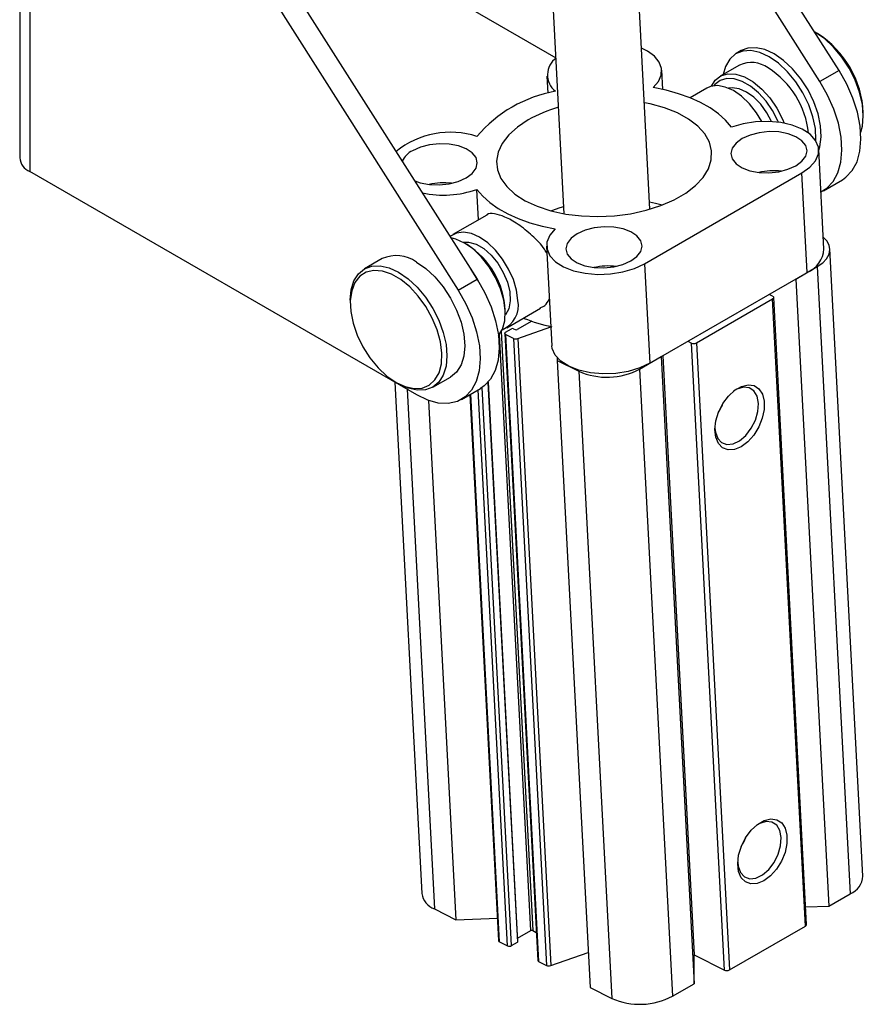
# Model space of a CAD drawing. Extents: x 121 to 968, y 26 to 742.
# Tile 1 of 12: x 208 to 404, y 159 to 387. Entities that reach past the tile are written whole.
import ezdxf

# ---------------------------------------------------------------- set-up
doc = ezdxf.new("R2010")
doc.units = 0
doc.header["$LTSCALE"] = 2
doc.layers.get('0').update_dxf_attribs({"linetype": 'CONTINUOUS'})

msp = doc.modelspace()

# ---------------------------------------------------------------- linework, layer by layer
at = {"color": 7, "linetype": 'CONTINUOUS'}
for p, q in [((208.339074, 478.437771), (208.339074, 355.276192)), ((210.657811, 475.206156), (210.657811, 352.044577)), ((222.702782, 471.700034), (314.549942, 327.055874)), ((218.283365, 469.148758), (310.130525, 324.504599)), ((398.518876, 375.530108), (352.917259, 447.345146)), ((394.099458, 372.978832), (350.020783, 442.395493)), ((329.817684, 434.612809), (334.665432, 342.273743)), ((354.637929, 343.32229), (349.790181, 435.661356)), ((294.626745, 400.51881), (332.763417, 378.502978)), ((393.519456, 384.116532), (392.930292, 384.456755)), ((375.827263, 380.149158), (374.648754, 379.468819)), ((357.588956, 371.123587), (357.353425, 375.60988)), ((375.420041, 376.783412), (370.941697, 374.198119)), ((398.518876, 375.530108), (394.099458, 372.978832)), ((330.723432, 374.211825), (330.930773, 370.262408)), ((367.822797, 371.43539), (363.936991, 369.192162)), ((404.153795, 365.014988), (404.153791, 365.695327)), ((395.029433, 334.081277), (393.816087, 357.192852)), ((300.500391, 300.179559), (210.657811, 352.044577)), ((353.37696, 330.650487), (389.91081, 351.74103)), ((391.124148, 328.62948), (389.91081, 351.74103)), ((394.885146, 347.622386), (399.304563, 350.173662)), ((314.83473, 340.846032), (314.46274, 347.931722)), ((316.744759, 341.948666), (308.897231, 337.418385)), ((312.20188, 335.097855), (311.61272, 335.43808)), ((330.652238, 334.704246), (331.865584, 311.592691)), ((404.057867, 188.40611), (396.410128, 334.079004)), ((292.478476, 331.837049), (288.353687, 329.455859)), ((353.37696, 330.650487), (354.590298, 307.538937)), ((388.468905, 327.096641), (393.481171, 329.99016)), ((393.481171, 329.99016), (401.128909, 184.317265)), ((354.590298, 307.538937), (391.124148, 328.62948)), ((388.468905, 327.096641), (396.116644, 181.423746)), ((310.130525, 324.504599), (314.549942, 327.055874)), ((383.10867, 323.111054), (382.285314, 323.526929)), ((390.999334, 177.141673), (383.351595, 322.814567)), ((285.065223, 322.187579), (285.065223, 321.507242)), ((321.396217, 315.767159), (329.253792, 320.30324)), ((365.429851, 312.26874), (383.10752, 322.473841)), ((390.755259, 176.800946), (383.10752, 322.473841)), ((321.039275, 319.109043), (321.039284, 319.78938)), ((327.185025, 317.30776), (323.81839, 315.364243)), ((323.955782, 313.280142), (331.63631, 315.959933)), ((320.943678, 314.467847), (328.591417, 168.794952)), ((322.950968, 313.31495), (321.138021, 314.230661)), ((321.138021, 314.230661), (328.78576, 168.557767)), ((321.138943, 314.740433), (322.49423, 315.522823)), ((322.965175, 315.540064), (323.347447, 315.346983)), ((322.950968, 313.31495), (330.598707, 167.642055)), ((323.955782, 313.280142), (331.603521, 167.607247)), ((363.429132, 312.641487), (364.252488, 312.225612)), ((371.900227, 166.552717), (364.252488, 312.225612)), ((365.429851, 312.26874), (373.07759, 166.595845)), ((333.103532, 308.801903), (333.102423, 308.187524)), ((352.233275, 306.178257), (357.24554, 309.071776)), ((357.24554, 309.071776), (364.893279, 163.398881)), ((357.597975, 309.275213), (364.905334, 170.085795)), ((333.102423, 308.187524), (338.10492, 305.660792)), ((333.102423, 308.187524), (340.750162, 162.514629)), ((304.227393, 301.958813), (308.352182, 304.340003)), ((338.10492, 305.660792), (345.752659, 159.987897)), ((352.233275, 306.178257), (359.881014, 160.505362)), ((295.434884, 303.103824), (301.669962, 184.339099)), ((295.699562, 303.086024), (296.288718, 302.745806)), ((323.946846, 173.164643), (317.121813, 303.166868)), ((310.916212, 299.148153), (315.33563, 301.699428)), ((312.837478, 300.257258), (319.496162, 173.423659)), ((303.254376, 298.889636), (309.587638, 178.254597)), ((396.116644, 181.423746), (401.128909, 184.317265)), ((304.585141, 180.781328), (309.587638, 178.254597)), ((390.784783, 181.228458), (396.116644, 181.423746)), ((309.587638, 178.254597), (319.224015, 178.607542)), ((373.07759, 166.595845), (390.755259, 176.800946)), ((323.903893, 173.982912), (326.944476, 175.738204)), ((327.415419, 175.755464), (328.248074, 175.334889)), ((319.739097, 173.127168), (321.552044, 172.211457)), ((322.493929, 172.245956), (323.849216, 173.028347)), ((331.603521, 167.607247), (340.323083, 170.649555)), ((364.893279, 163.398881), (364.905334, 170.085795)), ((364.905334, 170.085795), (371.900227, 166.552717)), ((328.78576, 168.557767), (330.598707, 167.642055)), ((340.750162, 162.514629), (345.752659, 159.987897)), ((359.881014, 160.505362), (364.893279, 163.398881))]:
    msp.add_line(p, q, dxfattribs=at)
at = {"color": 8, "linetype": 'CONTINUOUS'}
for p, q in [((326.944476, 175.738204), (319.672573, 314.252303)), ((320.108833, 314.930139), (327.415419, 175.755464)), ((322.493929, 172.245956), (315.686335, 301.915982)), ((317.022788, 303.057132), (323.849216, 173.028347)), ((298.24856, 301.479526), (304.585141, 180.781328)), ((319.739097, 173.127168), (313.058155, 300.384652)), ((321.552044, 172.211457), (314.771108, 301.373536))]:
    msp.add_line(p, q, dxfattribs=at)
at = {"color": 7, "linetype": 'CONTINUOUS', "flags": 128}
for points in [[(403.565144, 361.212293), (403.9381, 362.610622), (404.153795, 365.014988), (403.9381, 367.66838), (403.299312, 370.468831), (402.261981, 373.308733), (400.865972, 376.078938), (399.164926, 378.672991), (397.224212, 380.991212), (395.118424, 382.944506), (392.928474, 384.457804)], [(355.383348, 371.554686), (356.59874, 372.977263), (357.250995, 374.486538), (357.31087, 376.014835), (356.775671, 377.493627), (355.669404, 378.85663), (354.041662, 380.042719), (352.674561, 380.720146)], [(393.156765, 359.21276), (393.166274, 359.438644), (393.030403, 362.028342), (392.462843, 364.785291), (391.486468, 367.598359), (390.14064, 370.354125), (388.479606, 372.941505), (386.570345, 375.25619), (384.489801, 377.204879), (382.321873, 378.708993), (380.153935, 379.707921), (378.073396, 380.161375), (376.16413, 380.051078), (374.503101, 379.381484), (373.157269, 378.179581), (372.180893, 376.493812), (371.64871, 374.606268)], [(393.824367, 357.03511), (394.043478, 357.800927), (394.344784, 360.118983), (394.208913, 362.708681), (393.641353, 365.46563), (392.664977, 368.278698), (391.319149, 371.034464), (389.658116, 373.621844), (387.748855, 375.936529), (385.66831, 377.885218), (383.500382, 379.389332), (381.332445, 380.38826), (379.251905, 380.841714), (377.34264, 380.731417), (375.827263, 380.149158)], [(399.304563, 350.173662), (400.124969, 350.728522), (401.600961, 352.281642), (402.695216, 354.313286), (403.374869, 356.762415), (403.619514, 359.555507), (403.421792, 362.608686), (402.787658, 365.830251), (401.736147, 369.123464), (400.298825, 372.389451), (398.518876, 375.530108)], [(368.910877, 371.875166), (369.804298, 373.265449), (371.124131, 374.297823), (372.747136, 374.785604), (374.597418, 374.70597), (376.58847, 374.062653), (378.627183, 372.885729), (380.618227, 371.230231), (382.468509, 369.173575), (384.091513, 366.811912), (385.411351, 364.255689), (385.802412, 363.304098)], [(384.459412, 363.524064), (384.334376, 363.815208), (383.097032, 366.211676), (381.575461, 368.425727), (379.840819, 370.353845), (377.974215, 371.905881), (376.062916, 373.00925), (374.196311, 373.61235), (372.46167, 373.687007), (370.940103, 373.229722), (369.702759, 372.261861), (369.471983, 371.980856)], [(394.333566, 347.336025), (395.705552, 348.177246), (397.181543, 349.730367), (398.275798, 351.76201), (398.955451, 354.21114), (399.200096, 357.004231), (399.002375, 360.057411), (398.36824, 363.278976), (397.316729, 366.572189), (395.879407, 369.838176), (394.099458, 372.978832)], [(373.542928, 362.382412), (372.199295, 363.968124), (370.54745, 365.457529), (368.605462, 366.834344), (366.394546, 368.083524), (363.938884, 369.191407), (361.265296, 370.145883), (358.40302, 370.93652), (355.383348, 371.554686)], [(380.609023, 363.706426), (379.362933, 365.731908), (377.717134, 367.804198), (375.900903, 369.540083), (373.999167, 370.858405), (372.100856, 371.697505), (370.294723, 372.018159), (368.665229, 371.805366), (367.822797, 371.43539)], [(382.852212, 363.676817), (381.74663, 365.744006), (380.332041, 367.688164), (378.724885, 369.3198), (377.01857, 370.544086), (375.312246, 371.289874), (373.70509, 371.513822), (372.89094, 371.406943)], [(326.359612, 364.068532), (323.867898, 362.40629), (321.848132, 360.574132), (320.347654, 358.61501), (319.401633, 356.574828), (319.032242, 354.501413), (319.248139, 352.44338), (320.044269, 350.448942), (321.401965, 348.564863), (323.289404, 346.835298), (325.662354, 345.300779), (328.465189, 343.997295), (331.632207, 342.955387), (335.089183, 342.199469), (338.755095, 341.747265), (342.544005, 341.609383), (346.36711, 341.789037), (350.13479, 342.282038), (353.758754, 343.076811), (357.154038, 344.154741), (360.241073, 345.490554), (362.947498, 347.05294), (365.209877, 348.805277), (366.975184, 350.706493), (368.202029, 352.712033), (368.861677, 354.774875), (368.938647, 356.846686), (368.431143, 358.878883), (367.351056, 360.823852), (365.723717, 362.635997), (363.587257, 364.272833), (360.991748, 365.696004), (357.998034, 366.872164), (354.676289, 367.773722), (353.340241, 368.040381)], [(389.91081, 351.74103), (391.767159, 353.066232), (393.062573, 354.562083), (393.732577, 356.154114), (393.743792, 357.763052), (393.09567, 359.308806), (391.820471, 360.7144), (389.981696, 361.909855), (387.670896, 362.835644), (385.003112, 363.44569), (382.111178, 363.709612), (379.139083, 363.614265), (376.234799, 363.164396), (373.542928, 362.382412)], [(376.033198, 359.707211), (374.628998, 358.66668), (373.745328, 357.482469), (373.442404, 356.235295), (373.74088, 355.010143), (374.620391, 353.890512), (376.021021, 352.952699), (377.847321, 352.260611), (379.974811, 351.861423), (382.258524, 351.782334), (384.542833, 352.028727), (386.672048, 352.583818), (388.50107, 353.409787), (389.905272, 354.450319), (390.788942, 355.63453), (391.091857, 356.881709), (390.793391, 358.106856), (389.913879, 359.226486), (388.51324, 360.164304), (386.686949, 360.856388), (384.55946, 361.255576), (382.275737, 361.334669), (379.991437, 361.088271), (377.862222, 360.533181), (376.033198, 359.707211)], [(300.048098, 349.893896), (301.318718, 349.457736), (303.446212, 349.058545), (305.72993, 348.979454), (308.01423, 349.225853), (310.143445, 349.780943), (311.972474, 350.60691), (313.376669, 351.647444), (314.26034, 352.831655), (314.563263, 354.078829), (314.264792, 355.303978), (313.385277, 356.423612), (311.984647, 357.361424), (310.158351, 358.053511), (308.030856, 358.452701), (305.747139, 358.531792), (303.462839, 358.285394), (301.333625, 357.730303), (299.504597, 356.904347)], [(314.46274, 347.931722), (315.806373, 346.345999), (317.458217, 344.856595), (319.40021, 343.479778), (321.611118, 342.230602), (324.066788, 341.122715), (326.740372, 340.168241), (329.602647, 339.377603), (332.62232, 338.759448)], [(334.58109, 343.880269), (333.728908, 343.620759), (331.742126, 342.925749)], [(357.47689, 344.276818), (355.889631, 344.662149), (354.553583, 344.928808)], [(332.62232, 338.759448), (331.356927, 337.256952), (330.719387, 335.66217), (330.74144, 334.054493), (331.421995, 332.513969), (332.727167, 331.117304), (334.591961, 329.934041), (336.923546, 329.02308), (339.605831, 328.429779), (342.505262, 328.183678), (345.477486, 328.297043), (348.374511, 328.764214), (351.052114, 329.561937), (353.37696, 330.650487)], [(337.731583, 337.596159), (336.327381, 336.555627), (335.443711, 335.371416), (335.140787, 334.124242), (335.439262, 332.899089), (336.318774, 331.779459), (337.719404, 330.841647), (339.545704, 330.149558), (341.673193, 329.750369), (343.956907, 329.671281), (346.241216, 329.917675), (348.370431, 330.472765), (350.199455, 331.298734), (351.603655, 332.339266), (352.487325, 333.523477), (352.79024, 334.770656), (352.491773, 335.995803), (351.612262, 337.115434), (350.211623, 338.053251), (348.385332, 338.745335), (346.257842, 339.144523), (343.97412, 339.223617), (341.68982, 338.977218), (339.560605, 338.422128), (337.731583, 337.596159)], [(323.968334, 322.137047), (323.643531, 324.499537), (322.921424, 326.959906), (321.835782, 329.403106), (320.437367, 331.714903), (318.791568, 333.787193), (316.975337, 335.523078), (315.073601, 336.8414), (313.17529, 337.680499), (311.369157, 338.001154), (309.739663, 337.78836), (308.362993, 337.05208), (308.25796, 336.964709)], [(311.611192, 335.438962), (309.584429, 336.354456), (308.470338, 336.630242)], [(393.481171, 329.99016), (394.725069, 330.855012), (395.649955, 331.823613), (396.220279, 332.858745), (396.414139, 333.920636), (396.224085, 334.968459), (395.657406, 335.961946), (394.889865, 336.739743)], [(311.227131, 335.65164), (312.546283, 335.687166), (314.263249, 335.204225), (316.035726, 334.180185), (317.75235, 332.679405), (319.30525, 330.796178), (320.596849, 328.648838), (321.546005, 326.372299), (322.093062, 324.109624), (322.203663, 322.002969), (321.870843, 320.184712), (321.115528, 318.7691), (321.031392, 318.668326)], [(319.470218, 314.000695), (320.369667, 315.465826), (320.915082, 317.419374), (321.025454, 319.706441), (320.695629, 322.22006), (319.941016, 324.842709), (318.796922, 327.45175), (317.31683, 329.925194), (315.56994, 332.147381), (313.637946, 334.01441), (311.611192, 335.438962)], [(285.065223, 322.187579), (285.280914, 324.591937), (285.919698, 326.654861), (286.957028, 328.297087), (288.353042, 329.455492), (290.054088, 330.085558), (291.994797, 330.163082), (294.100594, 329.68508), (296.290544, 328.669915), (298.480495, 327.156617), (300.586283, 325.203322), (302.526996, 322.885102), (304.228043, 320.291048), (305.624052, 317.520844), (306.661382, 314.680941), (307.300171, 311.88049), (307.515866, 309.227098), (307.300171, 306.822733), (306.661382, 304.759811), (305.624052, 303.117595), (304.228043, 301.959188), (302.526996, 301.329102), (300.586283, 301.25159), (298.480495, 301.729587), (296.290544, 302.744752), (296.290544, 302.744752)], [(300.415334, 331.051105), (302.605284, 329.537807), (304.711072, 327.584512), (306.651785, 325.266292), (308.352832, 322.672239), (309.748841, 319.902034), (310.786172, 317.062132), (311.42496, 314.26168), (311.640655, 311.608289), (311.42496, 309.203923), (310.786172, 307.141001), (309.748841, 305.498785), (308.352832, 304.340378), (308.352182, 304.340003)], [(295.701292, 303.085025), (297.842317, 302.100457), (299.895685, 301.659029), (301.777331, 301.778811), (303.410232, 302.454909), (304.727523, 303.659631), (305.675282, 305.343649), (306.2147, 307.43805), (306.323703, 309.857062), (305.99782, 312.501658), (305.250398, 315.263569), (304.112029, 318.029722), (302.62933, 320.686868), (300.86299, 323.126227), (298.885337, 325.247925), (296.777319, 326.965111), (294.625257, 328.20747), (292.517247, 328.924145), (290.539585, 329.085802), (288.77325, 328.685812), (287.290546, 327.740557), (286.152182, 326.288734), (285.40476, 324.389778), (285.078877, 322.121439), (285.187875, 319.576578), (285.727297, 316.859375), (286.675053, 314.081101), (287.992348, 311.355464), (289.625244, 308.794061), (291.506895, 306.501774), (293.560267, 304.572432), (295.701292, 303.085025)], [(314.829683, 326.608092), (314.715913, 326.812357), (313.108827, 329.325389)], [(314.549942, 327.055874), (316.329891, 323.915218), (317.767213, 320.649231), (318.818724, 317.356018), (319.452859, 314.134452), (319.65058, 311.081273), (319.405935, 308.288182), (318.726282, 305.839052), (317.632027, 303.807408), (316.156036, 302.254288), (315.33563, 301.699428)], [(310.130525, 324.504599), (311.910474, 321.363942), (313.347796, 318.097955), (314.399307, 314.804742), (315.033441, 311.583177), (315.231163, 308.529998), (314.986518, 305.736906), (314.306865, 303.287777), (313.21261, 301.256133), (311.736618, 299.703013), (309.923197, 298.675052), (307.826822, 298.203099), (305.51044, 298.301331), (303.043602, 298.966829), (300.500391, 300.179559)], [(383.10867, 323.111054), (383.212083, 323.046556), (383.288871, 322.971482), (383.336097, 322.888689), (383.35193, 322.801369), (383.335778, 322.712889), (383.288247, 322.62662), (383.211178, 322.545897), (383.10752, 322.473841)], [(321.138021, 314.230661), (321.055295, 314.282244), (320.993857, 314.342315), (320.956077, 314.408541), (320.943413, 314.478389), (320.956333, 314.549188), (320.99436, 314.61819), (321.056013, 314.682775), (321.138943, 314.740433)], [(354.590298, 307.538937), (352.265451, 306.450377), (349.587858, 305.652639), (346.690833, 305.185468), (343.718608, 305.072123), (340.819177, 305.318214), (338.136893, 305.911505), (335.805307, 306.822476), (333.940513, 308.005739), (332.635341, 309.402404), (331.954786, 310.942928), (331.865584, 311.592691)], [(375.802936, 288.147068), (374.243127, 287.506888), (372.772467, 287.419506), (371.500039, 287.891366), (370.52021, 288.887466), (369.905649, 290.333963), (369.701933, 292.123542), (369.92418, 294.123507), (370.555894, 296.185504), (371.550229, 298.15661), (372.833443, 299.89065), (374.310364, 301.25902), (375.871454, 302.160218), (377.400936, 302.527408), (378.785373, 302.33337), (379.922093, 301.592496), (380.726785, 300.359718), (381.139764, 298.726462), (381.130415, 296.813883), (380.699421, 294.763799), (379.87875, 292.728293), (378.729267, 290.858294), (377.336228, 289.292497), (375.802936, 288.147068)], [(379.809446, 298.21913), (379.49236, 299.85798), (378.754955, 301.092278), (377.662744, 301.812388), (376.312781, 301.954297), (374.825006, 301.50542), (374.044481, 301.052348)], [(369.710556, 292.471882), (369.817637, 291.529755), (370.350837, 290.076948), (371.275977, 289.088709), (372.510852, 288.652833), (373.945751, 288.808038), (375.453161, 289.540563), (376.89914, 290.785307), (378.155222, 292.431653), (379.109788, 294.333342), (379.678026, 296.321393), (379.809446, 298.21913), (379.809446, 298.21913)], [(381.097529, 187.296599), (379.537711, 186.656444), (378.067051, 186.569042), (376.794622, 187.040902), (375.814794, 188.037021), (375.200233, 189.483499), (374.996525, 191.273073), (375.218764, 193.273042), (375.850478, 195.33504), (376.844821, 197.306161), (378.128036, 199.040201), (379.604956, 200.40855), (381.166047, 201.309749), (382.695528, 201.676958), (384.079965, 201.482921), (385.216677, 200.742031), (386.021369, 199.509253), (386.434357, 197.875992), (386.424999, 195.963418), (385.994005, 193.913355), (385.173334, 191.877829), (384.023851, 190.007829), (382.630812, 188.442053), (381.097529, 187.296599)], [(385.10403, 197.368665), (384.786944, 199.007515), (384.049539, 200.241814), (382.957328, 200.961924), (381.607364, 201.103832), (380.119598, 200.65495), (379.339065, 200.201884)], [(375.00514, 191.621417), (375.112221, 190.679291), (375.645421, 189.226483), (376.57056, 188.238245), (377.805445, 187.802364), (379.240335, 187.957593), (380.747744, 188.690099), (382.193733, 189.934837), (383.449814, 191.581204), (384.40438, 193.482873), (384.972619, 195.470924), (385.10403, 197.368665), (385.10403, 197.368665)]]:
    msp.add_lwpolyline(points, dxfattribs=at)
at = {"color": 7, "linetype": 'CONTINUOUS'}
for centre, radius, start, end in [((381.088475, 364.660029), 23.08854, 2.57002218, 57.42997796), ((335.677444, 374.503158), 4.824256, 125.41706767, 231.58567733), ((378.193379, 370.800946), 6.594035, 53.81811173, 114.87138827), ((370.911445, 358.731277), 20.672616, 6.29889374, 57.27843851), ((338.195653, 340.157647), 31.059209, 100.2292753, 139.76534817), ((342.386714, 335.508285), 32.749896, 105.98521482, 119.29975445), ((308.330461, 341.072224), 20.111963, 72.18118533, 128.87569977), ((301.671701, 352.400903), 4.997735, 115.69734289, 155.31314537), ((212.301028, 355.671285), 3.981605, 185.69480782, 245.62531612), ((383.331799, 336.278863), 15.963452, 83.60335278, 102.40706632), ((306.649324, 369.911188), 23.326945, 258.07721514, 289.5696437), ((306.803232, 333.475857), 15.963589, 83.60353968, 102.40708925), ((301.93628, 318.966452), 19.120721, 2.46668732, 57.53334569), ((388.692387, 334.496058), 6.350606, 292.5145432, 356.25514205), ((295.765225, 324.560135), 7.984748, 54.38232034, 114.30717215), ((345.030179, 314.167823), 15.963439, 83.60334057, 102.40706589), ((318.052613, 320.928255), 6.037957, 291.93515743, 11.54858637), ((340.385108, 356.257339), 41.12173, 248.64191993, 258.01222122), ((322.747582, 315.043057), 0.542552, 66.35587429, 117.83735849), ((323.565017, 315.84406), 0.542607, 246.36106491, 297.83680721), ((323.497662, 314.575996), 1.374449, 246.56208868, 289.46990322), ((364.79644, 313.468247), 1.356476, 246.35903248, 297.83669308), ((344.632388, 320.57333), 16.278563, 246.3601992, 297.83495147), ((360.797149, 302.358687), 11.557307, 327.41979997, 338.98454796), ((366.079918, 201.514246), 11.570506, 327.42617092, 338.9776789), ((399.44375, 188.617865), 4.618973, 291.39737384, 357.37237697), ((306.183058, 185.063845), 4.570918, 189.1230861, 249.53816622), ((390.614876, 177.159291), 0.384861, 291.39298955, 357.37621801), ((327.197849, 175.258401), 0.542594, 66.36040722, 117.8374649), ((319.875811, 173.486958), 0.384889, 189.46597747, 249.19415515), ((321.9872, 173.205721), 1.085321, 246.36260195, 297.83280629), ((323.793068, 173.17168), 0.153939, 291.391966, 357.37987751), ((328.892256, 168.843239), 0.30469, 189.11861414, 249.54186349), ((331.145401, 168.903101), 1.374449, 246.56208868, 289.46990322), ((372.444179, 167.795352), 1.356476, 246.35903248, 297.83669308), ((352.280125, 174.900469), 16.278593, 246.36025039, 297.83490028)]:
    msp.add_arc(centre, radius, start, end, dxfattribs=at)
for points, knots in [([(330.743993, 332.95658), (330.547524, 333.316307), (329.710664, 334.848569), (327.297297, 337.266453), (324.057616, 339.884906), (320.922664, 341.664391), (318.505377, 342.324576), (317.144176, 342.409199), (316.774528, 341.945778), (316.759791, 341.927304)], [0, 0, 0, 0, 0.058381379, 0.2486764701, 0.4461149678, 0.6341361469, 0.8119399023, 0.9925029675, 1, 1, 1, 1]), ([(329.179245, 320.438586), (329.543827, 320.588119), (330.453285, 320.961134), (330.981755, 321.85898), (331.298373, 322.396899)], [0, 0, 0, 0, 0.4008788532, 1, 1, 1, 1])]:
    msp.add_open_spline(points, degree=3, knots=knots, dxfattribs=at)

doc.saveas('drawing.dxf')
